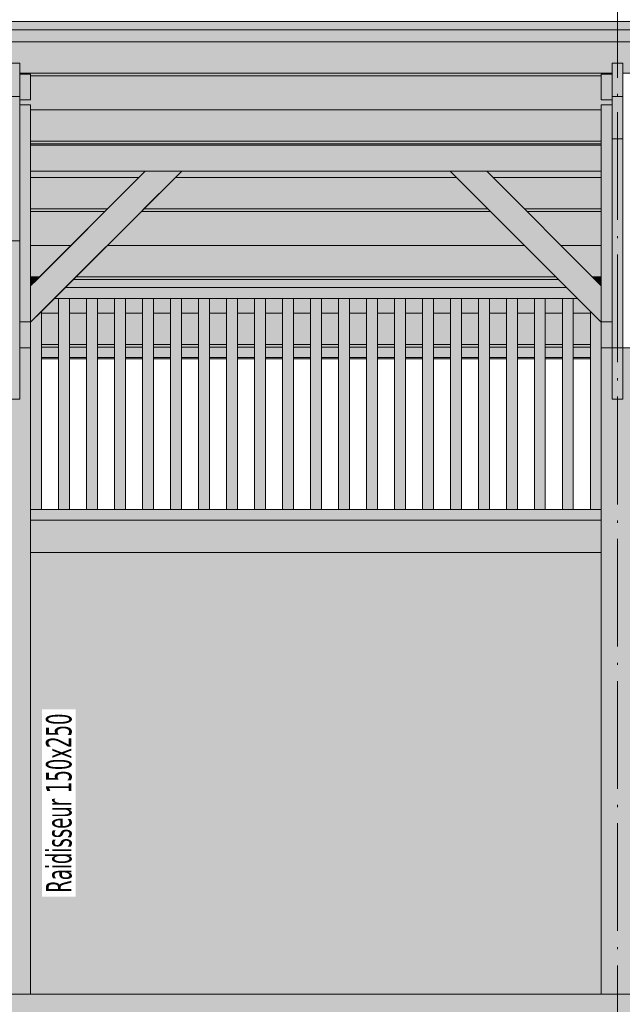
# Model space of a CAD drawing. Header units: millimetres. Extents: x 1567 to 2756, y -116 to 725.
# Tile 149 of 256: x 1809 to 1865, y 350 to 441. Entities that reach past the tile are written whole.
import ezdxf

# ---------------------------------------------------------------- set-up
doc = ezdxf.new("R2010")
doc.units = ezdxf.units.MM
doc.linetypes.add('CADWORK_5', pattern=[13.2, 10, -1.5, 0.2, -1.5])
doc.layers.add('Ech.1_50', color=7, linetype='Continuous')
doc.styles.add('tahoma-', font='txt', dxfattribs={"height": 1})

msp = doc.modelspace()

# ---------------------------------------------------------------- hatches: boundary and pattern name
at = {"layer": 'Ech.1_50', "linetype": 'Continuous', "lineweight": 5, "true_color": 0xddd7ea, "transparency": 33554687}
msp.add_hatch(color=254, dxfattribs=at).paths.add_polyline_path([(1777.723, 440.296), (1946.223, 440.296), (1946.223, 441.096), (1777.723, 441.096), (1777.723, 440.296)])
at = {"layer": 'Ech.1_50', "linetype": 'Continuous', "lineweight": 5, "true_color": 0xe6f1fc, "transparency": 33554687}
for points in [[(1753.723, 439.184), (1756.7, 439.184), (1756.7, 440.296), (1756.7, 439.184), (1945.223, 439.184), (1945.223, 440.296), (1753.723, 440.296), (1753.723, 439.184)], [(1809.723, 433.804), (1808.723, 433.804), (1808.723, 433.346), (1809.723, 433.346), (1809.723, 432.89), (1862.723, 432.89), (1862.723, 433.346), (1863.723, 433.346), (1863.723, 433.804), (1862.723, 433.804), (1862.723, 436.031), (1809.723, 436.031), (1809.723, 433.804)], [(1809.723, 429.596), (1862.723, 429.596), (1862.723, 429.737), (1809.723, 429.737), (1809.723, 429.596)], [(1809.723, 426.596), (1819.766, 426.596), (1820.366, 427.196), (1809.723, 427.196), (1809.723, 426.596)], [(1823.161, 426.596), (1849.285, 426.596), (1848.686, 427.196), (1823.76, 427.196), (1823.161, 426.596)], [(1862.723, 427.196), (1852.08, 427.196), (1852.68, 426.596), (1862.723, 426.596), (1862.723, 427.196)], [(1809.723, 420.303), (1813.473, 420.303), (1816.614, 423.443), (1809.723, 423.443), (1809.723, 420.303)], [(1852.438, 423.443), (1820.008, 423.443), (1816.867, 420.303), (1855.579, 420.303), (1852.438, 423.443)], [(1862.723, 423.443), (1855.832, 423.443), (1858.973, 420.303), (1862.723, 420.303), (1862.723, 423.443)], [(1810.32, 417.15), (1809.723, 417.15), (1809.723, 416.553), (1810.32, 417.15)], [(1812.946, 416.382), (1859.5, 416.382), (1858.732, 417.15), (1813.714, 417.15), (1812.946, 416.382)], [(1862.723, 417.15), (1862.126, 417.15), (1862.723, 416.553), (1862.723, 417.15)], [(1810.723, 414.009), (1812.323, 414.009), (1812.323, 415.382), (1811.946, 415.382), (1810.723, 414.159), (1810.723, 414.009)], [(1814.923, 415.382), (1813.323, 415.382), (1813.323, 414.009), (1814.923, 414.009), (1814.923, 415.382)], [(1817.523, 415.382), (1815.923, 415.382), (1815.923, 414.009), (1817.523, 414.009), (1817.523, 415.382)], [(1820.123, 415.382), (1818.523, 415.382), (1818.523, 414.009), (1820.123, 414.009), (1820.123, 415.382)], [(1822.723, 415.382), (1821.123, 415.382), (1821.123, 414.009), (1822.723, 414.009), (1822.723, 415.382)], [(1825.323, 415.382), (1823.723, 415.382), (1823.723, 414.009), (1825.323, 414.009), (1825.323, 415.382)], [(1827.923, 415.382), (1826.323, 415.382), (1826.323, 414.009), (1827.923, 414.009), (1827.923, 415.382)], [(1830.523, 415.382), (1828.923, 415.382), (1828.923, 414.009), (1830.523, 414.009), (1830.523, 415.382)], [(1831.523, 414.009), (1833.123, 414.009), (1833.123, 415.382), (1831.523, 415.382), (1831.523, 414.009)], [(1834.123, 414.009), (1835.723, 414.009), (1835.723, 415.382), (1834.123, 415.382), (1834.123, 414.009)], [(1836.723, 414.009), (1838.323, 414.009), (1838.323, 415.382), (1836.723, 415.382), (1836.723, 414.009)], [(1839.323, 414.009), (1840.923, 414.009), (1840.923, 415.382), (1839.323, 415.382), (1839.323, 414.009)], [(1841.923, 414.009), (1843.523, 414.009), (1843.523, 415.382), (1841.923, 415.382), (1841.923, 414.009)], [(1844.523, 414.009), (1846.123, 414.009), (1846.123, 415.382), (1844.523, 415.382), (1844.523, 414.009)], [(1847.123, 414.009), (1848.723, 414.009), (1848.723, 415.382), (1847.123, 415.382), (1847.123, 414.009)], [(1849.723, 414.009), (1851.323, 414.009), (1851.323, 415.382), (1849.723, 415.382), (1849.723, 414.009)], [(1852.323, 414.009), (1853.923, 414.009), (1853.923, 415.382), (1852.323, 415.382), (1852.323, 414.009)], [(1854.923, 414.009), (1856.523, 414.009), (1856.523, 415.382), (1854.923, 415.382), (1854.923, 414.009)], [(1857.523, 414.009), (1859.123, 414.009), (1859.123, 415.382), (1857.523, 415.382), (1857.523, 414.009)], [(1860.123, 414.009), (1861.723, 414.009), (1861.723, 414.159), (1860.5, 415.382), (1860.123, 415.382), (1860.123, 414.009)]]:
    msp.add_hatch(color=7, dxfattribs=at).paths.add_polyline_path(points)
at = {"layer": 'Ech.1_50', "linetype": 'Continuous', "lineweight": 5, "true_color": 0xe0d1b3, "transparency": 33554687}
for points in [[(1864.723, 436.274), (1919.723, 436.274), (1919.723, 437.204), (1920.723, 437.204), (1920.723, 436.274), (1921.723, 436.274), (1921.723, 436.957), (1922.723, 436.957), (1922.723, 436.274), (1945.223, 436.274), (1945.223, 439.184), (1753.723, 439.184), (1753.723, 437.204), (1754.723, 437.204), (1754.723, 436.274), (1807.723, 436.274), (1807.723, 437.204), (1808.723, 437.204), (1808.723, 436.274), (1863.723, 436.274), (1863.723, 437.204), (1864.723, 437.204), (1864.723, 436.274)], [(1863.723, 436.274), (1808.723, 436.274), (1808.723, 436.204), (1809.723, 436.204), (1809.723, 436.031), (1862.723, 436.031), (1862.723, 436.204), (1863.723, 436.204), (1863.723, 436.274)], [(1809.723, 429.98), (1862.723, 429.98), (1862.723, 432.89), (1809.723, 432.89), (1809.723, 429.98)], [(1862.723, 429.98), (1809.723, 429.98), (1809.723, 429.737), (1862.723, 429.737), (1862.723, 429.98)], [(1809.723, 423.686), (1816.856, 423.686), (1819.766, 426.596), (1809.723, 426.596), (1809.723, 423.686)], [(1820.25, 423.686), (1852.196, 423.686), (1849.285, 426.596), (1823.161, 426.596), (1820.25, 423.686)], [(1855.59, 423.686), (1862.723, 423.686), (1862.723, 426.596), (1852.68, 426.596), (1855.59, 423.686)], [(1816.856, 423.686), (1809.723, 423.686), (1809.723, 423.443), (1816.614, 423.443), (1816.856, 423.686)], [(1820.008, 423.443), (1852.438, 423.443), (1852.196, 423.686), (1820.25, 423.686), (1820.008, 423.443)], [(1862.723, 423.686), (1855.59, 423.686), (1855.832, 423.443), (1862.723, 423.443), (1862.723, 423.686)], [(1809.723, 417.392), (1810.562, 417.392), (1813.473, 420.303), (1809.723, 420.303), (1809.723, 417.392)], [(1813.956, 417.392), (1858.49, 417.392), (1855.579, 420.303), (1816.867, 420.303), (1813.956, 417.392)], [(1861.884, 417.392), (1862.723, 417.392), (1862.723, 420.303), (1858.973, 420.303), (1861.884, 417.392)], [(1810.562, 417.392), (1809.723, 417.392), (1809.723, 417.15), (1810.32, 417.15), (1810.562, 417.392)], [(1813.714, 417.15), (1858.732, 417.15), (1858.49, 417.392), (1813.956, 417.392), (1813.714, 417.15)], [(1862.723, 417.392), (1861.884, 417.392), (1862.126, 417.15), (1862.723, 417.15), (1862.723, 417.392)], [(1859.5, 416.382), (1812.946, 416.382), (1811.946, 415.382), (1860.5, 415.382), (1859.5, 416.382)], [(1809.723, 395.796), (1810.723, 395.796), (1810.723, 414.159), (1809.723, 413.159), (1809.723, 395.796)], [(1810.723, 411.098), (1812.323, 411.098), (1812.323, 414.009), (1810.723, 414.009), (1810.723, 411.098)], [(1813.323, 411.098), (1814.923, 411.098), (1814.923, 414.009), (1813.323, 414.009), (1813.323, 411.098)], [(1815.923, 411.098), (1817.523, 411.098), (1817.523, 414.009), (1815.923, 414.009), (1815.923, 411.098)], [(1818.523, 411.098), (1820.123, 411.098), (1820.123, 414.009), (1818.523, 414.009), (1818.523, 411.098)], [(1821.123, 411.098), (1822.723, 411.098), (1822.723, 414.009), (1821.123, 414.009), (1821.123, 411.098)], [(1823.723, 411.098), (1825.323, 411.098), (1825.323, 414.009), (1823.723, 414.009), (1823.723, 411.098)], [(1826.323, 411.098), (1827.923, 411.098), (1827.923, 414.009), (1826.323, 414.009), (1826.323, 411.098)], [(1828.923, 411.098), (1830.523, 411.098), (1830.523, 414.009), (1828.923, 414.009), (1828.923, 411.098)], [(1831.523, 411.098), (1833.123, 411.098), (1833.123, 414.009), (1831.523, 414.009), (1831.523, 411.098)], [(1834.123, 411.098), (1835.723, 411.098), (1835.723, 414.009), (1834.123, 414.009), (1834.123, 411.098)], [(1836.723, 411.098), (1838.323, 411.098), (1838.323, 414.009), (1836.723, 414.009), (1836.723, 411.098)], [(1839.323, 411.098), (1840.923, 411.098), (1840.923, 414.009), (1839.323, 414.009), (1839.323, 411.098)], [(1841.923, 411.098), (1843.523, 411.098), (1843.523, 414.009), (1841.923, 414.009), (1841.923, 411.098)], [(1844.523, 411.098), (1846.123, 411.098), (1846.123, 414.009), (1844.523, 414.009), (1844.523, 411.098)], [(1847.123, 411.098), (1848.723, 411.098), (1848.723, 414.009), (1847.123, 414.009), (1847.123, 411.098)], [(1849.723, 411.098), (1851.323, 411.098), (1851.323, 414.009), (1849.723, 414.009), (1849.723, 411.098)], [(1852.323, 411.098), (1853.923, 411.098), (1853.923, 414.009), (1852.323, 414.009), (1852.323, 411.098)], [(1854.923, 411.098), (1856.523, 411.098), (1856.523, 414.009), (1854.923, 414.009), (1854.923, 411.098)], [(1857.523, 411.098), (1859.123, 411.098), (1859.123, 414.009), (1857.523, 414.009), (1857.523, 411.098)], [(1860.123, 411.098), (1861.723, 411.098), (1861.723, 414.009), (1860.123, 414.009), (1860.123, 411.098)], [(1810.723, 410.856), (1812.323, 410.856), (1812.323, 411.098), (1810.723, 411.098), (1810.723, 410.856)], [(1813.323, 410.856), (1814.923, 410.856), (1814.923, 411.098), (1813.323, 411.098), (1813.323, 410.856)], [(1815.923, 410.856), (1817.523, 410.856), (1817.523, 411.098), (1815.923, 411.098), (1815.923, 410.856)], [(1818.523, 410.856), (1820.123, 410.856), (1820.123, 411.098), (1818.523, 411.098), (1818.523, 410.856)], [(1821.123, 410.856), (1822.723, 410.856), (1822.723, 411.098), (1821.123, 411.098), (1821.123, 410.856)], [(1823.723, 410.856), (1825.323, 410.856), (1825.323, 411.098), (1823.723, 411.098), (1823.723, 410.856)], [(1826.323, 410.856), (1827.923, 410.856), (1827.923, 411.098), (1826.323, 411.098), (1826.323, 410.856)], [(1828.923, 410.856), (1830.523, 410.856), (1830.523, 411.098), (1828.923, 411.098), (1828.923, 410.856)], [(1831.523, 410.856), (1833.123, 410.856), (1833.123, 411.098), (1831.523, 411.098), (1831.523, 410.856)], [(1834.123, 410.856), (1835.723, 410.856), (1835.723, 411.098), (1834.123, 411.098), (1834.123, 410.856)], [(1836.723, 410.856), (1838.323, 410.856), (1838.323, 411.098), (1836.723, 411.098), (1836.723, 410.856)], [(1839.323, 410.856), (1840.923, 410.856), (1840.923, 411.098), (1839.323, 411.098), (1839.323, 410.856)], [(1841.923, 410.856), (1843.523, 410.856), (1843.523, 411.098), (1841.923, 411.098), (1841.923, 410.856)], [(1844.523, 410.856), (1846.123, 410.856), (1846.123, 411.098), (1844.523, 411.098), (1844.523, 410.856)], [(1847.123, 410.856), (1848.723, 410.856), (1848.723, 411.098), (1847.123, 411.098), (1847.123, 410.856)], [(1849.723, 410.856), (1851.323, 410.856), (1851.323, 411.098), (1849.723, 411.098), (1849.723, 410.856)], [(1852.323, 410.856), (1853.923, 410.856), (1853.923, 411.098), (1852.323, 411.098), (1852.323, 410.856)], [(1854.923, 410.856), (1856.523, 410.856), (1856.523, 411.098), (1854.923, 411.098), (1854.923, 410.856)], [(1857.523, 410.856), (1859.123, 410.856), (1859.123, 411.098), (1857.523, 411.098), (1857.523, 410.856)], [(1860.123, 410.856), (1861.723, 410.856), (1861.723, 411.098), (1860.123, 411.098), (1860.123, 410.856)], [(1862.723, 395.796), (1809.723, 395.796), (1809.723, 394.796), (1862.723, 394.796), (1862.723, 395.796)]]:
    msp.add_hatch(color=254, dxfattribs=at).paths.add_polyline_path(points)
at = {"layer": 'Ech.1_50', "linetype": 'Continuous', "lineweight": 5, "true_color": 0xaa8966, "transparency": 33554687}
for points in [[(1807.723, 434.111), (1808.723, 434.111), (1808.723, 437.204), (1807.723, 437.204), (1807.723, 434.111)], [(1863.723, 434.111), (1864.723, 434.111), (1864.723, 437.204), (1863.723, 437.204), (1863.723, 434.111)], [(1808.723, 410.796), (1809.723, 410.796), (1809.723, 413.196), (1808.723, 413.196), (1808.723, 410.796)], [(1862.723, 410.796), (1863.723, 410.796), (1863.723, 413.196), (1862.723, 413.196), (1862.723, 410.796)]]:
    msp.add_hatch(color=45, dxfattribs=at).paths.add_polyline_path(points)
at = {"layer": 'Ech.1_50', "linetype": 'Continuous', "lineweight": 5, "true_color": 0xc1b3a4, "transparency": 33554687}
for points in [[(1808.723, 433.804), (1809.723, 433.804), (1809.723, 436.204), (1808.723, 436.204), (1808.723, 433.804)], [(1862.723, 433.804), (1863.723, 433.804), (1863.723, 436.204), (1862.723, 436.204), (1862.723, 433.804)]]:
    msp.add_hatch(color=253, dxfattribs=at).paths.add_polyline_path(points)
at = {"layer": 'Ech.1_50', "linetype": 'Continuous', "lineweight": 5, "true_color": 0xd4c4b3, "transparency": 33554687}
for points in [[(1807.723, 420.716), (1808.723, 420.716), (1808.723, 434.111), (1807.723, 434.111), (1807.723, 420.716)], [(1863.723, 430.179), (1864.723, 430.179), (1864.723, 434.111), (1863.723, 434.111), (1863.723, 430.179)]]:
    msp.add_hatch(color=9, dxfattribs=at).paths.add_polyline_path(points)
at = {"layer": 'Ech.1_50', "linetype": 'Continuous', "lineweight": 5, "true_color": 0xe0c8b3, "transparency": 33554687}
for points in [[(1809.723, 433.346), (1808.723, 433.346), (1808.723, 413.196), (1809.723, 413.196), (1809.723, 433.346)], [(1863.723, 433.346), (1862.723, 433.346), (1862.723, 413.196), (1863.723, 413.196), (1863.723, 433.346)]]:
    msp.add_hatch(color=9, dxfattribs=at).paths.add_polyline_path(points)
at = {"layer": 'Ech.1_50', "linetype": 'Continuous', "lineweight": 5, "true_color": 0xe3bbbb, "transparency": 33554687}
msp.add_hatch(color=9, dxfattribs=at).paths.add_polyline_path([(1809.723, 427.196), (1862.723, 427.196), (1862.723, 429.596), (1809.723, 429.596), (1809.723, 427.196)])
at = {"layer": 'Ech.1_50', "linetype": 'Continuous', "lineweight": 5, "true_color": 0xe0d9d1, "transparency": 33554687}
for points in [[(1863.723, 410.796), (1864.723, 410.796), (1864.723, 430.179), (1863.723, 430.179), (1863.723, 410.796)], [(1823.76, 427.196), (1820.366, 427.196), (1809.723, 416.553), (1809.723, 413.159), (1823.76, 427.196)], [(1852.08, 427.196), (1848.686, 427.196), (1862.723, 413.159), (1862.723, 416.553), (1852.08, 427.196)], [(1807.723, 406.041), (1808.723, 406.041), (1808.723, 420.716), (1807.723, 420.716), (1807.723, 406.041)], [(1863.723, 406.041), (1864.723, 406.041), (1864.723, 410.796), (1863.723, 410.796), (1863.723, 406.041)]]:
    msp.add_hatch(color=254, dxfattribs=at).paths.add_polyline_path(points)
at = {"layer": 'Ech.1_50', "linetype": 'Continuous', "lineweight": 5, "true_color": 0xeaddd7, "transparency": 33554687}
for points in [[(1812.323, 395.796), (1813.323, 395.796), (1813.323, 415.382), (1812.323, 415.382), (1812.323, 395.796)], [(1814.923, 395.796), (1815.923, 395.796), (1815.923, 415.382), (1814.923, 415.382), (1814.923, 395.796)], [(1817.523, 395.796), (1818.523, 395.796), (1818.523, 415.382), (1817.523, 415.382), (1817.523, 395.796)], [(1820.123, 395.796), (1821.123, 395.796), (1821.123, 415.382), (1820.123, 415.382), (1820.123, 395.796)], [(1822.723, 395.796), (1823.723, 395.796), (1823.723, 415.382), (1822.723, 415.382), (1822.723, 395.796)], [(1825.323, 395.796), (1826.323, 395.796), (1826.323, 415.382), (1825.323, 415.382), (1825.323, 395.796)], [(1827.923, 395.796), (1828.923, 395.796), (1828.923, 415.382), (1827.923, 415.382), (1827.923, 395.796)], [(1830.523, 395.796), (1831.523, 395.796), (1831.523, 415.382), (1830.523, 415.382), (1830.523, 395.796)], [(1833.123, 395.796), (1834.123, 395.796), (1834.123, 415.382), (1833.123, 415.382), (1833.123, 395.796)], [(1835.723, 395.796), (1836.723, 395.796), (1836.723, 415.382), (1835.723, 415.382), (1835.723, 395.796)], [(1838.323, 395.796), (1839.323, 395.796), (1839.323, 415.382), (1838.323, 415.382), (1838.323, 395.796)], [(1840.923, 395.796), (1841.923, 395.796), (1841.923, 415.382), (1840.923, 415.382), (1840.923, 395.796)], [(1843.523, 395.796), (1844.523, 395.796), (1844.523, 415.382), (1843.523, 415.382), (1843.523, 395.796)], [(1846.123, 395.796), (1847.123, 395.796), (1847.123, 415.382), (1846.123, 415.382), (1846.123, 395.796)], [(1848.723, 395.796), (1849.723, 395.796), (1849.723, 415.382), (1848.723, 415.382), (1848.723, 395.796)], [(1851.323, 395.796), (1852.323, 395.796), (1852.323, 415.382), (1851.323, 415.382), (1851.323, 395.796)], [(1853.923, 395.796), (1854.923, 395.796), (1854.923, 415.382), (1853.923, 415.382), (1853.923, 395.796)], [(1856.523, 395.796), (1857.523, 395.796), (1857.523, 415.382), (1856.523, 415.382), (1856.523, 395.796)], [(1859.123, 395.796), (1860.123, 395.796), (1860.123, 415.382), (1859.123, 415.382), (1859.123, 395.796)], [(1861.723, 395.796), (1862.723, 395.796), (1862.723, 413.159), (1861.723, 414.159), (1861.723, 395.796)]]:
    msp.add_hatch(color=254, dxfattribs=at).paths.add_polyline_path(points)
at = {"layer": 'Ech.1_50', "linetype": 'Continuous', "lineweight": 5, "true_color": 0xf3f3f3, "transparency": 33554687}
for points in [[(1806.723, 350.796), (1809.723, 350.796), (1809.723, 410.796), (1808.723, 410.796), (1808.723, 406.041), (1807.723, 406.041), (1807.723, 410.796), (1806.723, 410.796), (1806.723, 350.796)], [(1862.723, 350.796), (1865.723, 350.796), (1865.723, 410.796), (1864.723, 410.796), (1864.723, 406.041), (1863.723, 406.041), (1863.723, 410.796), (1862.723, 410.796), (1862.723, 350.796)], [(1809.723, 391.796), (1862.723, 391.796), (1862.723, 394.796), (1809.723, 394.796), (1809.723, 391.796)]]:
    msp.add_hatch(color=7, dxfattribs=at).paths.add_polyline_path(points)
at = {"layer": 'Ech.1_50', "linetype": 'Continuous', "lineweight": 5, "true_color": 0xf7e0b3, "transparency": 33554687}
for points in [[(1810.723, 409.886), (1812.323, 409.886), (1812.323, 410.856), (1810.723, 410.856), (1810.723, 409.886)], [(1813.323, 409.886), (1814.923, 409.886), (1814.923, 410.856), (1813.323, 410.856), (1813.323, 409.886)], [(1815.923, 409.886), (1817.523, 409.886), (1817.523, 410.856), (1815.923, 410.856), (1815.923, 409.886)], [(1818.523, 409.886), (1820.123, 409.886), (1820.123, 410.856), (1818.523, 410.856), (1818.523, 409.886)], [(1821.123, 409.886), (1822.723, 409.886), (1822.723, 410.856), (1821.123, 410.856), (1821.123, 409.886)], [(1823.723, 409.886), (1825.323, 409.886), (1825.323, 410.856), (1823.723, 410.856), (1823.723, 409.886)], [(1826.323, 409.886), (1827.923, 409.886), (1827.923, 410.856), (1826.323, 410.856), (1826.323, 409.886)], [(1828.923, 409.886), (1830.523, 409.886), (1830.523, 410.856), (1828.923, 410.856), (1828.923, 409.886)], [(1831.523, 409.886), (1833.123, 409.886), (1833.123, 410.856), (1831.523, 410.856), (1831.523, 409.886)], [(1834.123, 409.886), (1835.723, 409.886), (1835.723, 410.856), (1834.123, 410.856), (1834.123, 409.886)], [(1836.723, 409.886), (1838.323, 409.886), (1838.323, 410.856), (1836.723, 410.856), (1836.723, 409.886)], [(1839.323, 409.886), (1840.923, 409.886), (1840.923, 410.856), (1839.323, 410.856), (1839.323, 409.886)], [(1841.923, 409.886), (1843.523, 409.886), (1843.523, 410.856), (1841.923, 410.856), (1841.923, 409.886)], [(1844.523, 409.886), (1846.123, 409.886), (1846.123, 410.856), (1844.523, 410.856), (1844.523, 409.886)], [(1847.123, 409.886), (1848.723, 409.886), (1848.723, 410.856), (1847.123, 410.856), (1847.123, 409.886)], [(1849.723, 409.886), (1851.323, 409.886), (1851.323, 410.856), (1849.723, 410.856), (1849.723, 409.886)], [(1852.323, 409.886), (1853.923, 409.886), (1853.923, 410.856), (1852.323, 410.856), (1852.323, 409.886)], [(1854.923, 409.886), (1856.523, 409.886), (1856.523, 410.856), (1854.923, 410.856), (1854.923, 409.886)], [(1857.523, 409.886), (1859.123, 409.886), (1859.123, 410.856), (1857.523, 410.856), (1857.523, 409.886)], [(1860.123, 409.886), (1861.723, 409.886), (1861.723, 410.856), (1860.123, 410.856), (1860.123, 409.886)], [(1810.723, 409.779), (1812.323, 409.779), (1812.323, 409.886), (1810.723, 409.886), (1810.723, 409.779)], [(1813.323, 409.779), (1814.923, 409.779), (1814.923, 409.886), (1813.323, 409.886), (1813.323, 409.779)], [(1815.923, 409.779), (1817.523, 409.779), (1817.523, 409.886), (1815.923, 409.886), (1815.923, 409.779)], [(1818.523, 409.779), (1820.123, 409.779), (1820.123, 409.886), (1818.523, 409.886), (1818.523, 409.779)], [(1821.123, 409.779), (1822.723, 409.779), (1822.723, 409.886), (1821.123, 409.886), (1821.123, 409.779)], [(1823.723, 409.779), (1825.323, 409.779), (1825.323, 409.886), (1823.723, 409.886), (1823.723, 409.779)], [(1826.323, 409.779), (1827.923, 409.779), (1827.923, 409.886), (1826.323, 409.886), (1826.323, 409.779)], [(1828.923, 409.779), (1830.523, 409.779), (1830.523, 409.886), (1828.923, 409.886), (1828.923, 409.779)], [(1831.523, 409.779), (1833.123, 409.779), (1833.123, 409.886), (1831.523, 409.886), (1831.523, 409.779)], [(1834.123, 409.779), (1835.723, 409.779), (1835.723, 409.886), (1834.123, 409.886), (1834.123, 409.779)], [(1836.723, 409.779), (1838.323, 409.779), (1838.323, 409.886), (1836.723, 409.886), (1836.723, 409.779)], [(1839.323, 409.779), (1840.923, 409.779), (1840.923, 409.886), (1839.323, 409.886), (1839.323, 409.779)], [(1841.923, 409.779), (1843.523, 409.779), (1843.523, 409.886), (1841.923, 409.886), (1841.923, 409.779)], [(1844.523, 409.779), (1846.123, 409.779), (1846.123, 409.886), (1844.523, 409.886), (1844.523, 409.779)], [(1847.123, 409.779), (1848.723, 409.779), (1848.723, 409.886), (1847.123, 409.886), (1847.123, 409.779)], [(1849.723, 409.779), (1851.323, 409.779), (1851.323, 409.886), (1849.723, 409.886), (1849.723, 409.779)], [(1852.323, 409.779), (1853.923, 409.779), (1853.923, 409.886), (1852.323, 409.886), (1852.323, 409.779)], [(1854.923, 409.779), (1856.523, 409.779), (1856.523, 409.886), (1854.923, 409.886), (1854.923, 409.779)], [(1857.523, 409.779), (1859.123, 409.779), (1859.123, 409.886), (1857.523, 409.886), (1857.523, 409.779)], [(1860.123, 409.779), (1861.723, 409.779), (1861.723, 409.886), (1860.123, 409.886), (1860.123, 409.779)]]:
    msp.add_hatch(color=254, dxfattribs=at).paths.add_polyline_path(points)
at = {"layer": 'Ech.1_50', "linetype": 'Continuous', "lineweight": 5, "true_color": 0xfdfdfd, "transparency": 33554687}
msp.add_hatch(color=7, dxfattribs=at).paths.add_polyline_path([(1862.723, 391.796), (1809.723, 391.796), (1809.723, 350.796), (1862.723, 350.796), (1862.723, 391.796)])
at = {"layer": 'Ech.1_50', "linetype": 'Continuous', "lineweight": 5, "true_color": 0xdcdcdc, "transparency": 33554687}
msp.add_hatch(color=254, dxfattribs=at).paths.add_polyline_path([(1917.723, 350.796), (1613.723, 350.796), (1613.723, 347.796), (1917.723, 347.796), (1917.723, 350.796)])

# ---------------------------------------------------------------- linework, layer by layer
at = {"layer": 'Ech.1_50', "color": 7, "linetype": 'CADWORK_5', "lineweight": 5}
msp.add_lwpolyline([(1864.223, 330.262), (1864.223, 447.92)], dxfattribs=at)
at = {"layer": 'Ech.1_50', "color": 7, "linetype": 'Continuous', "lineweight": 5}
for points in [[(1777.723, 440.296), (1946.223, 440.296), (1946.223, 441.096), (1777.723, 441.096), (1777.723, 440.296)], [(1753.723, 439.184), (1756.7, 439.184), (1756.7, 440.296), (1756.7, 439.184), (1945.223, 439.184), (1945.223, 440.296), (1753.723, 440.296), (1753.723, 439.184)], [(1864.723, 436.274), (1919.723, 436.274), (1919.723, 437.204), (1920.723, 437.204), (1920.723, 436.274), (1921.723, 436.274), (1921.723, 436.957), (1922.723, 436.957), (1922.723, 436.274), (1945.223, 436.274), (1945.223, 439.184), (1753.723, 439.184), (1753.723, 437.204), (1754.723, 437.204), (1754.723, 436.274), (1807.723, 436.274), (1807.723, 437.204), (1808.723, 437.204), (1808.723, 436.274), (1863.723, 436.274), (1863.723, 437.204), (1864.723, 437.204), (1864.723, 436.274)], [(1807.723, 434.111), (1808.723, 434.111), (1808.723, 437.204), (1807.723, 437.204), (1807.723, 434.111)], [(1863.723, 434.111), (1864.723, 434.111), (1864.723, 437.204), (1863.723, 437.204), (1863.723, 434.111)], [(1863.723, 436.274), (1808.723, 436.274), (1808.723, 436.204), (1809.723, 436.204), (1809.723, 436.031), (1862.723, 436.031), (1862.723, 436.204), (1863.723, 436.204), (1863.723, 436.274)], [(1808.723, 433.804), (1809.723, 433.804), (1809.723, 436.204), (1808.723, 436.204), (1808.723, 433.804)], [(1809.723, 433.804), (1808.723, 433.804), (1808.723, 433.346), (1809.723, 433.346), (1809.723, 432.89), (1862.723, 432.89), (1862.723, 433.346), (1863.723, 433.346), (1863.723, 433.804), (1862.723, 433.804), (1862.723, 436.031), (1809.723, 436.031), (1809.723, 433.804)], [(1862.723, 433.804), (1863.723, 433.804), (1863.723, 436.204), (1862.723, 436.204), (1862.723, 433.804)], [(1807.723, 420.716), (1808.723, 420.716), (1808.723, 434.111), (1807.723, 434.111), (1807.723, 420.716)], [(1809.723, 433.346), (1808.723, 433.346), (1808.723, 413.196), (1809.723, 413.196), (1809.723, 433.346)], [(1863.723, 433.346), (1862.723, 433.346), (1862.723, 413.196), (1863.723, 413.196), (1863.723, 433.346)], [(1863.723, 430.179), (1864.723, 430.179), (1864.723, 434.111), (1863.723, 434.111), (1863.723, 430.179)], [(1809.723, 429.98), (1862.723, 429.98), (1862.723, 432.89), (1809.723, 432.89), (1809.723, 429.98)], [(1862.723, 429.98), (1809.723, 429.98), (1809.723, 429.737), (1862.723, 429.737), (1862.723, 429.98)], [(1809.723, 429.596), (1862.723, 429.596), (1862.723, 429.737), (1809.723, 429.737), (1809.723, 429.596)], [(1809.723, 427.196), (1862.723, 427.196), (1862.723, 429.596), (1809.723, 429.596), (1809.723, 427.196)], [(1863.723, 410.796), (1864.723, 410.796), (1864.723, 430.179), (1863.723, 430.179), (1863.723, 410.796)], [(1809.723, 426.596), (1819.766, 426.596), (1820.366, 427.196), (1809.723, 427.196), (1809.723, 426.596)], [(1823.76, 427.196), (1820.366, 427.196), (1809.723, 416.553), (1809.723, 413.159), (1823.76, 427.196)], [(1823.161, 426.596), (1849.285, 426.596), (1848.686, 427.196), (1823.76, 427.196), (1823.161, 426.596)], [(1852.08, 427.196), (1848.686, 427.196), (1862.723, 413.159), (1862.723, 416.553), (1852.08, 427.196)], [(1862.723, 427.196), (1852.08, 427.196), (1852.68, 426.596), (1862.723, 426.596), (1862.723, 427.196)], [(1809.723, 423.686), (1816.856, 423.686), (1819.766, 426.596), (1809.723, 426.596), (1809.723, 423.686)], [(1820.25, 423.686), (1852.196, 423.686), (1849.285, 426.596), (1823.161, 426.596), (1820.25, 423.686)], [(1855.59, 423.686), (1862.723, 423.686), (1862.723, 426.596), (1852.68, 426.596), (1855.59, 423.686)], [(1816.856, 423.686), (1809.723, 423.686), (1809.723, 423.443), (1816.614, 423.443), (1816.856, 423.686)], [(1809.723, 420.303), (1813.473, 420.303), (1816.614, 423.443), (1809.723, 423.443), (1809.723, 420.303)], [(1852.438, 423.443), (1820.008, 423.443), (1816.867, 420.303), (1855.579, 420.303), (1852.438, 423.443)], [(1820.008, 423.443), (1852.438, 423.443), (1852.196, 423.686), (1820.25, 423.686), (1820.008, 423.443)], [(1862.723, 423.686), (1855.59, 423.686), (1855.832, 423.443), (1862.723, 423.443), (1862.723, 423.686)], [(1862.723, 423.443), (1855.832, 423.443), (1858.973, 420.303), (1862.723, 420.303), (1862.723, 423.443)], [(1807.723, 406.041), (1808.723, 406.041), (1808.723, 420.716), (1807.723, 420.716), (1807.723, 406.041)], [(1809.723, 417.392), (1810.562, 417.392), (1813.473, 420.303), (1809.723, 420.303), (1809.723, 417.392)], [(1813.956, 417.392), (1858.49, 417.392), (1855.579, 420.303), (1816.867, 420.303), (1813.956, 417.392)], [(1861.884, 417.392), (1862.723, 417.392), (1862.723, 420.303), (1858.973, 420.303), (1861.884, 417.392)], [(1810.562, 417.392), (1809.723, 417.392), (1809.723, 417.15), (1810.32, 417.15), (1810.562, 417.392)], [(1810.32, 417.15), (1809.723, 417.15), (1809.723, 416.553), (1810.32, 417.15)], [(1812.946, 416.382), (1859.5, 416.382), (1858.732, 417.15), (1813.714, 417.15), (1812.946, 416.382)], [(1813.714, 417.15), (1858.732, 417.15), (1858.49, 417.392), (1813.956, 417.392), (1813.714, 417.15)], [(1862.723, 417.392), (1861.884, 417.392), (1862.126, 417.15), (1862.723, 417.15), (1862.723, 417.392)], [(1862.723, 417.15), (1862.126, 417.15), (1862.723, 416.553), (1862.723, 417.15)], [(1859.5, 416.382), (1812.946, 416.382), (1811.946, 415.382), (1860.5, 415.382), (1859.5, 416.382)], [(1810.723, 414.009), (1812.323, 414.009), (1812.323, 415.382), (1811.946, 415.382), (1810.723, 414.159), (1810.723, 414.009)], [(1812.323, 395.796), (1813.323, 395.796), (1813.323, 415.382), (1812.323, 415.382), (1812.323, 395.796)], [(1814.923, 415.382), (1813.323, 415.382), (1813.323, 414.009), (1814.923, 414.009), (1814.923, 415.382)], [(1814.923, 395.796), (1815.923, 395.796), (1815.923, 415.382), (1814.923, 415.382), (1814.923, 395.796)], [(1817.523, 415.382), (1815.923, 415.382), (1815.923, 414.009), (1817.523, 414.009), (1817.523, 415.382)], [(1817.523, 395.796), (1818.523, 395.796), (1818.523, 415.382), (1817.523, 415.382), (1817.523, 395.796)], [(1820.123, 415.382), (1818.523, 415.382), (1818.523, 414.009), (1820.123, 414.009), (1820.123, 415.382)], [(1820.123, 395.796), (1821.123, 395.796), (1821.123, 415.382), (1820.123, 415.382), (1820.123, 395.796)], [(1822.723, 415.382), (1821.123, 415.382), (1821.123, 414.009), (1822.723, 414.009), (1822.723, 415.382)], [(1822.723, 395.796), (1823.723, 395.796), (1823.723, 415.382), (1822.723, 415.382), (1822.723, 395.796)], [(1825.323, 415.382), (1823.723, 415.382), (1823.723, 414.009), (1825.323, 414.009), (1825.323, 415.382)], [(1825.323, 395.796), (1826.323, 395.796), (1826.323, 415.382), (1825.323, 415.382), (1825.323, 395.796)], [(1827.923, 415.382), (1826.323, 415.382), (1826.323, 414.009), (1827.923, 414.009), (1827.923, 415.382)], [(1827.923, 395.796), (1828.923, 395.796), (1828.923, 415.382), (1827.923, 415.382), (1827.923, 395.796)], [(1830.523, 415.382), (1828.923, 415.382), (1828.923, 414.009), (1830.523, 414.009), (1830.523, 415.382)], [(1830.523, 395.796), (1831.523, 395.796), (1831.523, 415.382), (1830.523, 415.382), (1830.523, 395.796)], [(1831.523, 414.009), (1833.123, 414.009), (1833.123, 415.382), (1831.523, 415.382), (1831.523, 414.009)], [(1833.123, 395.796), (1834.123, 395.796), (1834.123, 415.382), (1833.123, 415.382), (1833.123, 395.796)], [(1834.123, 414.009), (1835.723, 414.009), (1835.723, 415.382), (1834.123, 415.382), (1834.123, 414.009)], [(1835.723, 395.796), (1836.723, 395.796), (1836.723, 415.382), (1835.723, 415.382), (1835.723, 395.796)], [(1836.723, 414.009), (1838.323, 414.009), (1838.323, 415.382), (1836.723, 415.382), (1836.723, 414.009)], [(1838.323, 395.796), (1839.323, 395.796), (1839.323, 415.382), (1838.323, 415.382), (1838.323, 395.796)], [(1839.323, 414.009), (1840.923, 414.009), (1840.923, 415.382), (1839.323, 415.382), (1839.323, 414.009)], [(1840.923, 395.796), (1841.923, 395.796), (1841.923, 415.382), (1840.923, 415.382), (1840.923, 395.796)], [(1841.923, 414.009), (1843.523, 414.009), (1843.523, 415.382), (1841.923, 415.382), (1841.923, 414.009)], [(1843.523, 395.796), (1844.523, 395.796), (1844.523, 415.382), (1843.523, 415.382), (1843.523, 395.796)], [(1844.523, 414.009), (1846.123, 414.009), (1846.123, 415.382), (1844.523, 415.382), (1844.523, 414.009)], [(1846.123, 395.796), (1847.123, 395.796), (1847.123, 415.382), (1846.123, 415.382), (1846.123, 395.796)], [(1847.123, 414.009), (1848.723, 414.009), (1848.723, 415.382), (1847.123, 415.382), (1847.123, 414.009)], [(1848.723, 395.796), (1849.723, 395.796), (1849.723, 415.382), (1848.723, 415.382), (1848.723, 395.796)], [(1849.723, 414.009), (1851.323, 414.009), (1851.323, 415.382), (1849.723, 415.382), (1849.723, 414.009)], [(1851.323, 395.796), (1852.323, 395.796), (1852.323, 415.382), (1851.323, 415.382), (1851.323, 395.796)], [(1852.323, 414.009), (1853.923, 414.009), (1853.923, 415.382), (1852.323, 415.382), (1852.323, 414.009)], [(1853.923, 395.796), (1854.923, 395.796), (1854.923, 415.382), (1853.923, 415.382), (1853.923, 395.796)], [(1854.923, 414.009), (1856.523, 414.009), (1856.523, 415.382), (1854.923, 415.382), (1854.923, 414.009)], [(1856.523, 395.796), (1857.523, 395.796), (1857.523, 415.382), (1856.523, 415.382), (1856.523, 395.796)], [(1857.523, 414.009), (1859.123, 414.009), (1859.123, 415.382), (1857.523, 415.382), (1857.523, 414.009)], [(1859.123, 395.796), (1860.123, 395.796), (1860.123, 415.382), (1859.123, 415.382), (1859.123, 395.796)], [(1860.123, 414.009), (1861.723, 414.009), (1861.723, 414.159), (1860.5, 415.382), (1860.123, 415.382), (1860.123, 414.009)], [(1809.723, 395.796), (1810.723, 395.796), (1810.723, 414.159), (1809.723, 413.159), (1809.723, 395.796)], [(1861.723, 395.796), (1862.723, 395.796), (1862.723, 413.159), (1861.723, 414.159), (1861.723, 395.796)], [(1808.723, 410.796), (1809.723, 410.796), (1809.723, 413.196), (1808.723, 413.196), (1808.723, 410.796)], [(1810.723, 411.098), (1812.323, 411.098), (1812.323, 414.009), (1810.723, 414.009), (1810.723, 411.098)], [(1813.323, 411.098), (1814.923, 411.098), (1814.923, 414.009), (1813.323, 414.009), (1813.323, 411.098)], [(1815.923, 411.098), (1817.523, 411.098), (1817.523, 414.009), (1815.923, 414.009), (1815.923, 411.098)], [(1818.523, 411.098), (1820.123, 411.098), (1820.123, 414.009), (1818.523, 414.009), (1818.523, 411.098)], [(1821.123, 411.098), (1822.723, 411.098), (1822.723, 414.009), (1821.123, 414.009), (1821.123, 411.098)], [(1823.723, 411.098), (1825.323, 411.098), (1825.323, 414.009), (1823.723, 414.009), (1823.723, 411.098)], [(1826.323, 411.098), (1827.923, 411.098), (1827.923, 414.009), (1826.323, 414.009), (1826.323, 411.098)], [(1828.923, 411.098), (1830.523, 411.098), (1830.523, 414.009), (1828.923, 414.009), (1828.923, 411.098)], [(1831.523, 411.098), (1833.123, 411.098), (1833.123, 414.009), (1831.523, 414.009), (1831.523, 411.098)], [(1834.123, 411.098), (1835.723, 411.098), (1835.723, 414.009), (1834.123, 414.009), (1834.123, 411.098)], [(1836.723, 411.098), (1838.323, 411.098), (1838.323, 414.009), (1836.723, 414.009), (1836.723, 411.098)], [(1839.323, 411.098), (1840.923, 411.098), (1840.923, 414.009), (1839.323, 414.009), (1839.323, 411.098)], [(1841.923, 411.098), (1843.523, 411.098), (1843.523, 414.009), (1841.923, 414.009), (1841.923, 411.098)], [(1844.523, 411.098), (1846.123, 411.098), (1846.123, 414.009), (1844.523, 414.009), (1844.523, 411.098)], [(1847.123, 411.098), (1848.723, 411.098), (1848.723, 414.009), (1847.123, 414.009), (1847.123, 411.098)], [(1849.723, 411.098), (1851.323, 411.098), (1851.323, 414.009), (1849.723, 414.009), (1849.723, 411.098)], [(1852.323, 411.098), (1853.923, 411.098), (1853.923, 414.009), (1852.323, 414.009), (1852.323, 411.098)], [(1854.923, 411.098), (1856.523, 411.098), (1856.523, 414.009), (1854.923, 414.009), (1854.923, 411.098)], [(1857.523, 411.098), (1859.123, 411.098), (1859.123, 414.009), (1857.523, 414.009), (1857.523, 411.098)], [(1860.123, 411.098), (1861.723, 411.098), (1861.723, 414.009), (1860.123, 414.009), (1860.123, 411.098)], [(1862.723, 410.796), (1863.723, 410.796), (1863.723, 413.196), (1862.723, 413.196), (1862.723, 410.796)], [(1806.723, 350.796), (1809.723, 350.796), (1809.723, 410.796), (1808.723, 410.796), (1808.723, 406.041), (1807.723, 406.041), (1807.723, 410.796), (1806.723, 410.796), (1806.723, 350.796)], [(1810.723, 410.856), (1812.323, 410.856), (1812.323, 411.098), (1810.723, 411.098), (1810.723, 410.856)], [(1810.723, 409.886), (1812.323, 409.886), (1812.323, 410.856), (1810.723, 410.856), (1810.723, 409.886)], [(1813.323, 410.856), (1814.923, 410.856), (1814.923, 411.098), (1813.323, 411.098), (1813.323, 410.856)], [(1813.323, 409.886), (1814.923, 409.886), (1814.923, 410.856), (1813.323, 410.856), (1813.323, 409.886)], [(1815.923, 410.856), (1817.523, 410.856), (1817.523, 411.098), (1815.923, 411.098), (1815.923, 410.856)], [(1815.923, 409.886), (1817.523, 409.886), (1817.523, 410.856), (1815.923, 410.856), (1815.923, 409.886)], [(1818.523, 410.856), (1820.123, 410.856), (1820.123, 411.098), (1818.523, 411.098), (1818.523, 410.856)], [(1818.523, 409.886), (1820.123, 409.886), (1820.123, 410.856), (1818.523, 410.856), (1818.523, 409.886)], [(1821.123, 410.856), (1822.723, 410.856), (1822.723, 411.098), (1821.123, 411.098), (1821.123, 410.856)], [(1821.123, 409.886), (1822.723, 409.886), (1822.723, 410.856), (1821.123, 410.856), (1821.123, 409.886)], [(1823.723, 410.856), (1825.323, 410.856), (1825.323, 411.098), (1823.723, 411.098), (1823.723, 410.856)], [(1823.723, 409.886), (1825.323, 409.886), (1825.323, 410.856), (1823.723, 410.856), (1823.723, 409.886)], [(1826.323, 410.856), (1827.923, 410.856), (1827.923, 411.098), (1826.323, 411.098), (1826.323, 410.856)], [(1826.323, 409.886), (1827.923, 409.886), (1827.923, 410.856), (1826.323, 410.856), (1826.323, 409.886)], [(1828.923, 410.856), (1830.523, 410.856), (1830.523, 411.098), (1828.923, 411.098), (1828.923, 410.856)], [(1828.923, 409.886), (1830.523, 409.886), (1830.523, 410.856), (1828.923, 410.856), (1828.923, 409.886)], [(1831.523, 410.856), (1833.123, 410.856), (1833.123, 411.098), (1831.523, 411.098), (1831.523, 410.856)], [(1831.523, 409.886), (1833.123, 409.886), (1833.123, 410.856), (1831.523, 410.856), (1831.523, 409.886)], [(1834.123, 410.856), (1835.723, 410.856), (1835.723, 411.098), (1834.123, 411.098), (1834.123, 410.856)], [(1834.123, 409.886), (1835.723, 409.886), (1835.723, 410.856), (1834.123, 410.856), (1834.123, 409.886)], [(1836.723, 410.856), (1838.323, 410.856), (1838.323, 411.098), (1836.723, 411.098), (1836.723, 410.856)], [(1836.723, 409.886), (1838.323, 409.886), (1838.323, 410.856), (1836.723, 410.856), (1836.723, 409.886)], [(1839.323, 410.856), (1840.923, 410.856), (1840.923, 411.098), (1839.323, 411.098), (1839.323, 410.856)], [(1839.323, 409.886), (1840.923, 409.886), (1840.923, 410.856), (1839.323, 410.856), (1839.323, 409.886)], [(1841.923, 410.856), (1843.523, 410.856), (1843.523, 411.098), (1841.923, 411.098), (1841.923, 410.856)], [(1841.923, 409.886), (1843.523, 409.886), (1843.523, 410.856), (1841.923, 410.856), (1841.923, 409.886)], [(1844.523, 410.856), (1846.123, 410.856), (1846.123, 411.098), (1844.523, 411.098), (1844.523, 410.856)], [(1844.523, 409.886), (1846.123, 409.886), (1846.123, 410.856), (1844.523, 410.856), (1844.523, 409.886)], [(1847.123, 410.856), (1848.723, 410.856), (1848.723, 411.098), (1847.123, 411.098), (1847.123, 410.856)], [(1847.123, 409.886), (1848.723, 409.886), (1848.723, 410.856), (1847.123, 410.856), (1847.123, 409.886)], [(1849.723, 410.856), (1851.323, 410.856), (1851.323, 411.098), (1849.723, 411.098), (1849.723, 410.856)], [(1849.723, 409.886), (1851.323, 409.886), (1851.323, 410.856), (1849.723, 410.856), (1849.723, 409.886)], [(1852.323, 410.856), (1853.923, 410.856), (1853.923, 411.098), (1852.323, 411.098), (1852.323, 410.856)], [(1852.323, 409.886), (1853.923, 409.886), (1853.923, 410.856), (1852.323, 410.856), (1852.323, 409.886)], [(1854.923, 410.856), (1856.523, 410.856), (1856.523, 411.098), (1854.923, 411.098), (1854.923, 410.856)], [(1854.923, 409.886), (1856.523, 409.886), (1856.523, 410.856), (1854.923, 410.856), (1854.923, 409.886)], [(1857.523, 410.856), (1859.123, 410.856), (1859.123, 411.098), (1857.523, 411.098), (1857.523, 410.856)], [(1857.523, 409.886), (1859.123, 409.886), (1859.123, 410.856), (1857.523, 410.856), (1857.523, 409.886)], [(1860.123, 410.856), (1861.723, 410.856), (1861.723, 411.098), (1860.123, 411.098), (1860.123, 410.856)], [(1860.123, 409.886), (1861.723, 409.886), (1861.723, 410.856), (1860.123, 410.856), (1860.123, 409.886)], [(1862.723, 350.796), (1865.723, 350.796), (1865.723, 410.796), (1864.723, 410.796), (1864.723, 406.041), (1863.723, 406.041), (1863.723, 410.796), (1862.723, 410.796), (1862.723, 350.796)], [(1863.723, 406.041), (1864.723, 406.041), (1864.723, 410.796), (1863.723, 410.796), (1863.723, 406.041)], [(1810.723, 409.779), (1812.323, 409.779), (1812.323, 409.886), (1810.723, 409.886), (1810.723, 409.779)], [(1813.323, 409.779), (1814.923, 409.779), (1814.923, 409.886), (1813.323, 409.886), (1813.323, 409.779)], [(1815.923, 409.779), (1817.523, 409.779), (1817.523, 409.886), (1815.923, 409.886), (1815.923, 409.779)], [(1818.523, 409.779), (1820.123, 409.779), (1820.123, 409.886), (1818.523, 409.886), (1818.523, 409.779)], [(1821.123, 409.779), (1822.723, 409.779), (1822.723, 409.886), (1821.123, 409.886), (1821.123, 409.779)], [(1823.723, 409.779), (1825.323, 409.779), (1825.323, 409.886), (1823.723, 409.886), (1823.723, 409.779)], [(1826.323, 409.779), (1827.923, 409.779), (1827.923, 409.886), (1826.323, 409.886), (1826.323, 409.779)], [(1828.923, 409.779), (1830.523, 409.779), (1830.523, 409.886), (1828.923, 409.886), (1828.923, 409.779)], [(1831.523, 409.779), (1833.123, 409.779), (1833.123, 409.886), (1831.523, 409.886), (1831.523, 409.779)], [(1834.123, 409.779), (1835.723, 409.779), (1835.723, 409.886), (1834.123, 409.886), (1834.123, 409.779)], [(1836.723, 409.779), (1838.323, 409.779), (1838.323, 409.886), (1836.723, 409.886), (1836.723, 409.779)], [(1839.323, 409.779), (1840.923, 409.779), (1840.923, 409.886), (1839.323, 409.886), (1839.323, 409.779)], [(1841.923, 409.779), (1843.523, 409.779), (1843.523, 409.886), (1841.923, 409.886), (1841.923, 409.779)], [(1844.523, 409.779), (1846.123, 409.779), (1846.123, 409.886), (1844.523, 409.886), (1844.523, 409.779)], [(1847.123, 409.779), (1848.723, 409.779), (1848.723, 409.886), (1847.123, 409.886), (1847.123, 409.779)], [(1849.723, 409.779), (1851.323, 409.779), (1851.323, 409.886), (1849.723, 409.886), (1849.723, 409.779)], [(1852.323, 409.779), (1853.923, 409.779), (1853.923, 409.886), (1852.323, 409.886), (1852.323, 409.779)], [(1854.923, 409.779), (1856.523, 409.779), (1856.523, 409.886), (1854.923, 409.886), (1854.923, 409.779)], [(1857.523, 409.779), (1859.123, 409.779), (1859.123, 409.886), (1857.523, 409.886), (1857.523, 409.779)], [(1860.123, 409.779), (1861.723, 409.779), (1861.723, 409.886), (1860.123, 409.886), (1860.123, 409.779)], [(1862.723, 395.796), (1809.723, 395.796), (1809.723, 394.796), (1862.723, 394.796), (1862.723, 395.796)], [(1809.723, 391.796), (1862.723, 391.796), (1862.723, 394.796), (1809.723, 394.796), (1809.723, 391.796)], [(1862.723, 391.796), (1809.723, 391.796), (1809.723, 350.796), (1862.723, 350.796), (1862.723, 391.796)], [(1917.723, 350.796), (1613.723, 350.796), (1613.723, 347.796), (1917.723, 347.796), (1917.723, 350.796)]]:
    msp.add_lwpolyline(points, close=True, dxfattribs=at)

# ---------------------------------------------------------------- next in the draw order: texts
at = {"layer": 'Ech.1_50', "color": 9, "linetype": 'Continuous', "insert": (1811.147, 360.215), "char_height": 2.5, "attachment_point": 1, "rotation": 90, "style": 'tahoma-', "bg_fill": 3, "box_fill_scale": 1.15, "bg_fill_color": 256, "bg_fill_true_color": 13158600, "bg_fill_transparency": 33554687}
msp.add_mtext('\\A1;\\fTahoma|b0|i0;\\W0.600000;\\H2.367000;Raidisseur 150x250', dxfattribs=at)

doc.saveas('drawing.dxf')
